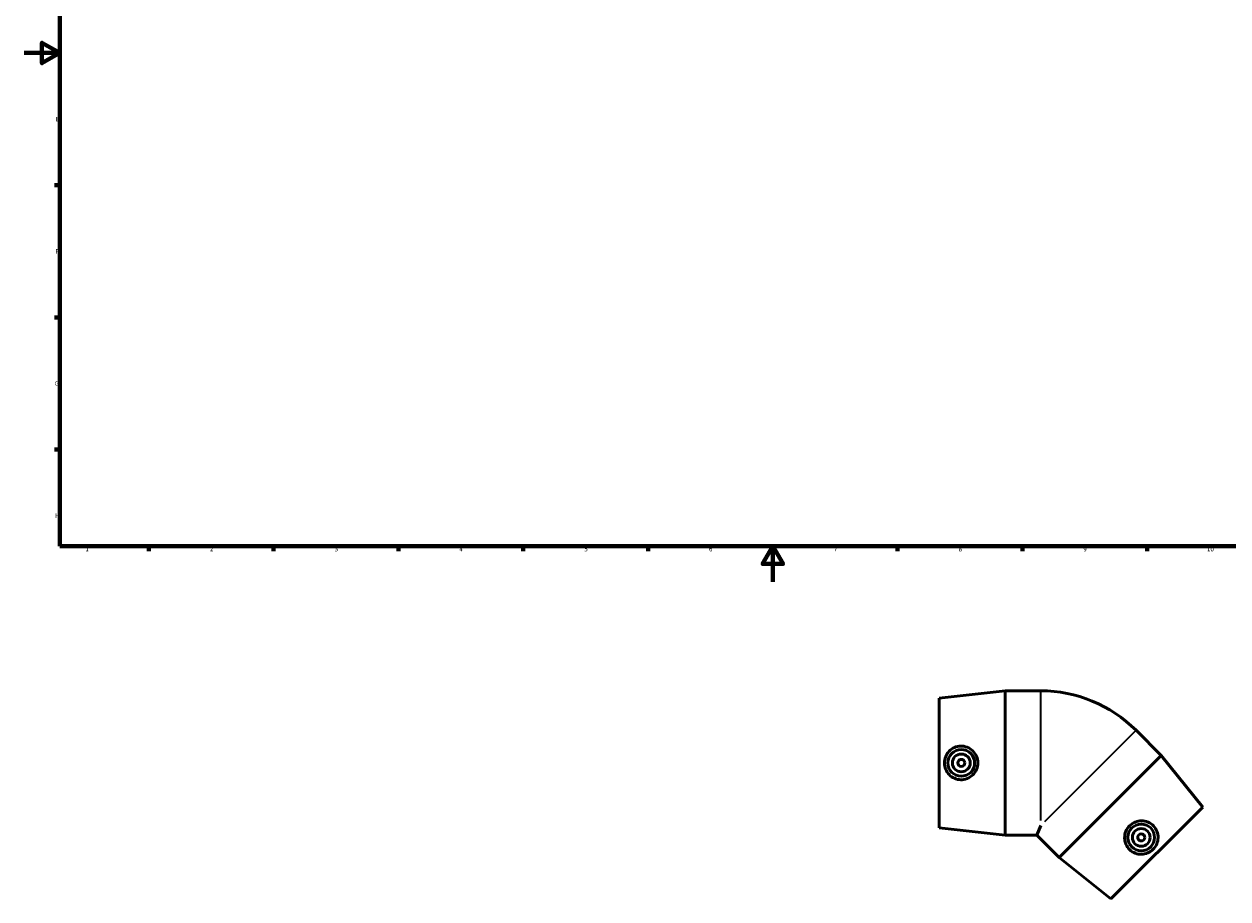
# Model space of a CAD drawing. Header units: millimetres. Extents: x -126 to 1288, y -178 to 886.
# Tile 1 of 6: x 0 to 676, y -178 to 313. Entities that reach past the tile are written whole.
import ezdxf

# ---------------------------------------------------------------- set-up
doc = ezdxf.new("R2010")
doc.units = ezdxf.units.MM
for name, color, linetype, lineweight in [('Border (ISO)', 7, 'Continuous', 70), ('Visible (ISO)', 7, 'Continuous', 50), ('Visible Narrow (ISO)', 7, 'Continuous', 35)]:
    doc.layers.add(name, color=color, linetype=linetype, lineweight=lineweight)
doc.styles.add('Note Text (ISO)', font='tahoma.ttf')

# ---------------------------------------------------------------- blocks, each defined once
blk = doc.blocks.new('Borders Default Border')
at = {"layer": 'Border (ISO)'}
for p, q in [((20, 222.75), (17.1, 222.75)), ((20, 148.5), (17.1, 148.5)), ((20, 74.25), (17.1, 74.25)), ((70.08, 20), (70.08, 17.1)), ((140.17, 20), (140.17, 17.1)), ((210.25, 20), (210.25, 17.1)), ((280.33, 20), (280.33, 17.1)), ((350.42, 20), (350.42, 17.1)), ((490.58, 20), (490.58, 17.1)), ((560.67, 20), (560.67, 17.1)), ((630.75, 20), (630.75, 17.1))]:
    blk.add_line(p, q, dxfattribs=at)
at = {"layer": 'Border (ISO)', "flags": 128}
for points in [[(20, 20), (20, 574), (821, 574), (821, 20), (20, 20)], [(0, 297), (20, 297), (10, 302.77), (10, 291.23), (20, 297)], [(420.5, 0), (420.5, 20), (414.73, 10), (426.27, 10), (420.5, 20)]]:
    blk.add_lwpolyline(points, dxfattribs=at)
at = {"layer": 'Border (ISO)', "color": 232, "true_color": 0xca0064, "char_height": 2.5, "attachment_point": 7, "style": 'Note Text (ISO)'}
for s, insert in [('E', (17.64, 258.63)), ('F', (17.7, 184.38)), ('G', (17.31, 110.08)), ('H', (17.44, 35.88)), ('1', (34.48, 17.1)), ('2', (104.37, 17.1)), ('3', (174.43, 17.05)), ('4', (244.42, 17.1)), ('5', (314.64, 17.05)), ('6', (384.66, 17.05)), ('7', (454.77, 17.1)), ('8', (524.81, 17.04)), ('9', (594.88, 17.05)), ('10', (664.29, 17.05))]:
    blk.add_mtext(s, dxfattribs=dict(at, insert=insert))

msp = doc.modelspace()

# ---------------------------------------------------------------- linework, layer by layer
at = {"layer": 'Visible (ISO)'}
for p, q in [((513.941, -65.296), (550.941, -61.246)), ((513.941, -138.196), (513.941, -65.296)), ((550.941, -142.246), (550.941, -61.246)), ((550.941, -61.246), (570.941, -61.246)), ((638.641, -97.572), (624.499, -83.43)), ((638.641, -97.572), (581.366, -154.848)), ((661.941, -126.599), (638.641, -97.572)), ((661.941, -126.599), (610.393, -178.147)), ((513.941, -138.196), (550.941, -142.246)), ((570.941, -136.989), (568.763, -142.246)), ((550.941, -142.246), (568.763, -142.246)), ((581.366, -154.848), (568.763, -142.246)), ((610.393, -178.147), (581.366, -154.848))]:
    msp.add_line(p, q, dxfattribs=at)
for centre, radius in [((526.339, -101.746), 7.5), ((526.339, -101.746), 5), ((526.339, -101.746), 2), ((627.4, -143.606), 7.5), ((627.4, -143.606), 5), ((627.4, -143.606), 2)]:
    msp.add_circle(centre, radius, dxfattribs=at)
msp.add_arc((570.941, -136.989), 75.743, 45, 90, dxfattribs=at)
for points in [[(525.992, -111.202), (524.841, -111.17), (523.615, -110.908), (521.368, -109.911), (520.347, -109.178), (518.738, -107.506), (518.042, -106.453), (517.12, -104.155), (516.894, -102.911), (516.894, -100.58), (517.12, -99.336), (518.042, -97.038), (518.738, -95.985), (520.347, -94.313), (521.368, -93.58), (523.615, -92.583), (524.841, -92.321), (527.216, -92.256), (528.513, -92.477), (530.89, -93.433), (531.97, -94.166), (533.66, -95.854), (534.39, -96.916), (535.362, -99.259), (535.604, -100.539), (535.604, -102.952), (535.362, -104.232), (534.39, -106.575), (533.66, -107.637), (531.97, -109.325), (530.89, -110.058), (528.513, -111.014), (527.216, -111.235), (525.992, -111.202)], [(634.332, -137.165), (635.123, -138.001), (635.805, -139.054), (636.689, -141.347), (636.892, -142.588), (636.847, -144.907), (636.595, -146.144), (635.622, -148.421), (634.902, -149.461), (633.254, -151.109), (632.214, -151.829), (629.938, -152.801), (628.701, -153.054), (626.381, -153.098), (625.141, -152.895), (622.847, -152.011), (621.795, -151.33), (620.069, -149.697), (619.309, -148.623), (618.304, -146.266), (618.058, -144.984), (618.057, -142.595), (618.292, -141.328), (619.261, -138.985), (619.995, -137.908), (621.701, -136.201), (622.778, -135.467), (625.122, -134.499), (626.389, -134.263), (628.777, -134.265), (630.06, -134.51), (632.416, -135.515), (633.49, -136.276), (634.332, -137.165)]]:
    msp.add_open_spline(points, degree=3, knots=[0, 0, 0, 0, 0.347437, 0.347437, 0.694874, 0.694874, 1.0444803, 1.0444803, 1.3940867, 1.3940867, 1.743693, 1.743693, 2.0932993, 2.0932993, 2.4407363, 2.4407363, 2.7881733, 2.7881733, 3.1574889, 3.1574889, 3.5268045, 3.5268045, 3.8887578, 3.8887578, 4.250711, 4.250711, 4.6126643, 4.6126643, 4.9746176, 4.9746176, 5.3439332, 5.3439332, 5.7132488, 5.7132488, 5.7132488, 5.7132488], dxfattribs=at)
at = {"layer": 'Visible Narrow (ISO)'}
for p, q in [((570.941, -134.073), (570.941, -61.594)), ((624.253, -83.677), (573.003, -134.927))]:
    msp.add_line(p, q, dxfattribs=at)

# ---------------------------------------------------------------- block references
msp.add_blockref('Borders Default Border', (0, 0))

doc.saveas('drawing.dxf')
